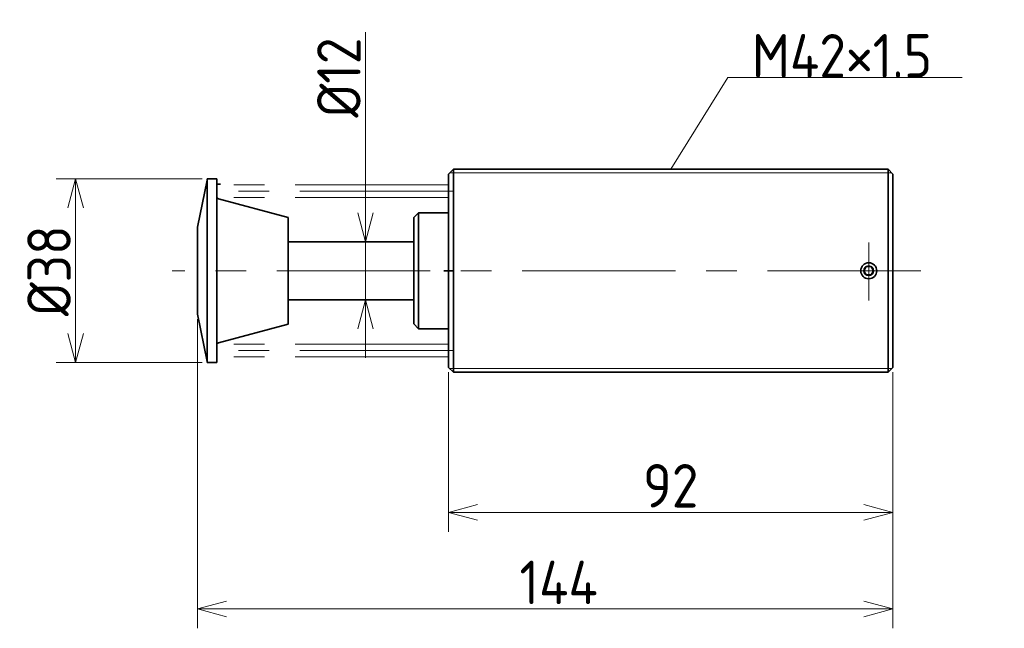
# Model space of a CAD drawing. Header units: millimetres. Extents: x 128 to 332, y 126 to 252.
import ezdxf

# ---------------------------------------------------------------- set-up
doc = ezdxf.new("R2010")
doc.units = ezdxf.units.MM
doc.header["$PDMODE"] = 3
doc.header["$PDSIZE"] = 2
doc.linetypes.add('CENTER', pattern=[50.8, 31.75, -6.35, 6.35, -6.35])
doc.linetypes.add('PHANTOM', pattern=[63.5, 31.75, -6.35, 6.35, -6.35, 6.35, -6.35])
doc.layers.get('0').update_dxf_attribs({"plot": 0})
doc.layers.add('図形', color=7, linetype='Continuous', lineweight=35)
doc.layers.add('寸法・文字', color=3, linetype='Continuous', lineweight=18)
doc.layers.get('0').off()
doc.styles.add('Dimension', font='isocp.shx', dxfattribs={"bigfont": 'bigfont.shx'})
doc.dimstyles.new('DXF用', dxfattribs={"dimscale": 0, "dimtxt": 4.5, "dimasz": 3, "dimexe": 2, "dimexo": 0.5, "dimgap": 0.5, "dimtad": 1, "dimdec": 3, "dimdsep": 46, "dimtxsty": 'Dimension', "dimblk": 'OPEN30', "dimcen": 2.5, "dimclrd": 3, "dimclre": 3, "dimclrt": 3, "dimazin": 2, "dimtfac": 1, "dimtdec": 3, "dimtmove": 0, "dimatfit": 3, "dimldrblk": 'OPEN30', "dimfxl": 1, "dimlwd": 18, "dimlwe": 18, "dimarcsym": 0})

# ---------------------------------------------------------------- blocks, each defined once
blk = doc.blocks.new('_Open30')
at = {"color": 0, "linetype": 'ByBlock', "lineweight": -2}
for p, q in [((-1, 0.268), (0, 0)), ((0, 0), (-1, -0.268)), ((0, 0), (-1, 0))]:
    blk.add_line(p, q, dxfattribs=at)
blk = doc.blocks.new('*D4')
at = {"layer": 'Defpoints', "color": 0}
for p in [(217.2, 180), (309.2, 180), (217.2, 150)]:
    blk.add_point(p, dxfattribs=at)
at = {"layer": '寸法・文字', "color": 3, "lineweight": 18}
for p, q in [((217.2, 179), (217.2, 146)), ((309.2, 179), (309.2, 146)), ((303.2, 150), (223.2, 150))]:
    blk.add_line(p, q, dxfattribs=at)
at = {"layer": '寸法・文字', "color": 3, "lineweight": 18, "xscale": 6, "yscale": 6, "zscale": 6, "rotation": 180}
blk.add_blockref('_Open30', (217.2, 150), dxfattribs=at)
at = {"layer": '寸法・文字', "color": 3, "lineweight": 18, "xscale": 6, "yscale": 6, "zscale": 6}
blk.add_blockref('_Open30', (309.2, 150), dxfattribs=at)
at = {"layer": '寸法・文字', "color": 3, "insert": (263.2, 155.5), "char_height": 9, "attachment_point": 5, "style": 'Dimension'}
blk.add_mtext('92', dxfattribs=at)
blk = doc.blocks.new('*D5')
at = {"layer": 'Defpoints', "color": 0}
for p in [(165.20005, 190.99999), (309.200085, 179.99999), (165.20005, 130)]:
    blk.add_point(p, dxfattribs=at)
at = {"layer": '寸法・文字', "color": 3, "lineweight": 18}
for p, q in [((165.20005, 189.99999), (165.20005, 126)), ((309.200085, 178.99999), (309.200085, 126)), ((303.200085, 130), (171.20005, 130))]:
    blk.add_line(p, q, dxfattribs=at)
at = {"layer": '寸法・文字', "color": 3, "lineweight": 18, "xscale": 6, "yscale": 6, "zscale": 6, "rotation": 180}
blk.add_blockref('_Open30', (165.20005, 130), dxfattribs=at)
at = {"layer": '寸法・文字', "color": 3, "lineweight": 18, "xscale": 6, "yscale": 6, "zscale": 6}
blk.add_blockref('_Open30', (309.200085, 130), dxfattribs=at)
at = {"layer": '寸法・文字', "color": 3, "insert": (240, 135.5), "char_height": 9, "attachment_point": 5, "style": 'Dimension'}
blk.add_mtext('144', dxfattribs=at)
blk = doc.blocks.new('*D6')
at = {"layer": 'Defpoints', "color": 0}
for p in [(167.20007, 218.99999), (140, 180.99999), (167.20005, 180.99999)]:
    blk.add_point(p, dxfattribs=at)
at = {"layer": '寸法・文字', "color": 3, "lineweight": 18}
for p, q in [((166.20007, 218.99999), (136, 218.99999)), ((140, 212.99999), (140, 186.99999)), ((166.20005, 180.99999), (136, 180.99999))]:
    blk.add_line(p, q, dxfattribs=at)
at = {"layer": '寸法・文字', "color": 3, "lineweight": 18, "xscale": 6, "yscale": 6, "zscale": 6}
for p, rotation in [((140, 218.99999), 90), ((140, 180.99999), 270)]:
    blk.add_blockref('_Open30', p, dxfattribs=dict(at, rotation=rotation))
at = {"layer": '寸法・文字', "color": 3, "insert": (134.5, 200), "char_height": 9, "attachment_point": 5, "rotation": 90, "style": 'Dimension'}
blk.add_mtext('%%c38', dxfattribs=at)
blk = doc.blocks.new('*D7')
at = {"layer": 'Defpoints', "color": 0}
for p in [(197, 206), (200, 206), (197, 194)]:
    blk.add_point(p, dxfattribs=at)
at = {"layer": '寸法・文字', "color": 3, "lineweight": 18}
for p, q in [((200, 212), (200, 249.37)), ((200, 194), (200, 206)), ((200, 188), (200, 182))]:
    blk.add_line(p, q, dxfattribs=at)
at = {"layer": '寸法・文字', "color": 3, "lineweight": 18, "xscale": 6, "yscale": 6, "zscale": 6}
for p, rotation in [((200, 206), 270), ((200, 194), 90)]:
    blk.add_blockref('_Open30', p, dxfattribs=dict(at, rotation=rotation))
at = {"layer": '寸法・文字', "color": 3, "insert": (194.5, 240), "char_height": 9, "attachment_point": 5, "rotation": 90, "style": 'Dimension'}
blk.add_mtext('%%c12', dxfattribs=at)

msp = doc.modelspace()

# ---------------------------------------------------------------- linework, layer by layer
at = {"layer": '図形'}
for p, q in [((217.20007, 219.99999), (218.20007, 220.99999)), ((308.200085, 220.99999), (218.20009, 220.99999)), ((218.20009, 178.99999), (218.20009, 220.99999)), ((309.20007, 219.99999), (308.20007, 220.99999)), ((308.200085, 178.99999), (308.200085, 220.99999)), ((167.20005, 218.74999), (165.20005, 208.99999)), ((167.20007, 180.99999), (167.20007, 218.99999)), ((169.20005, 218.99999), (167.20007, 218.99999)), ((169.20005, 180.99999), (169.20005, 218.99999)), ((217.20007, 179.99999), (217.20007, 219.99999)), ((309.200085, 179.99999), (309.200085, 219.99999)), ((170.00006, 217.89998), (169.20005, 217.89998)), ((184.00009, 211.03432), (169.57064, 214.90069)), ((184.00006, 188.96563), (184.00006, 211.03435)), ((210, 210.99999), (210, 189.00001)), ((211.00001, 211.99999), (210.00001, 210.99999)), ((217.20007, 211.99999), (210.99998, 211.99999)), ((211.00003, 187.99999), (211.00003, 211.99999)), ((165.20005, 208.99999), (165.20005, 190.99999)), ((210, 205.99999), (184.00006, 205.99999)), ((218.25386, 199.99999), (216.26042, 199.99999)), ((303.200062, 199.99999), (303.700062, 200.86602)), ((303.200062, 200.00001), (303.700062, 199.13398)), ((303.70007, 200.86602), (304.70007, 200.86602)), ((304.700066, 200.86603), (305.200066, 200.00001)), ((305.200066, 199.99999), (304.700066, 199.13396)), ((303.70007, 199.13396), (304.70007, 199.13396)), ((210, 193.99999), (184.00006, 193.99999)), ((167.20005, 181.25001), (165.20005, 190.99999)), ((184.00009, 188.9656), (169.57066, 185.09925)), ((211, 188.00002), (210, 189.00002)), ((217.20007, 187.99999), (211.00001, 187.99999)), ((169.20005, 180.99999), (167.20007, 180.99999)), ((218.20007, 178.99999), (217.20007, 179.99999)), ((309.200051, 180.00001), (308.200047, 179.00001)), ((308.200085, 178.99999), (218.20009, 178.99999))]:
    msp.add_line(p, q, dxfattribs=at)
at = {"layer": '図形', "color": 3, "lineweight": 18}
for p, q in [((308.950085, 220.24999), (217.45007, 220.24999)), ((308.950085, 179.74999), (217.45007, 179.74999))]:
    msp.add_line(p, q, dxfattribs=at)
at = {"layer": '図形', "color": 3, "linetype": 'CENTER', "lineweight": 18}
for p, q in [((218.20009, 216.49999), (169.09785, 216.49999)), ((304.200085, 205.84345), (304.200085, 193.85814)), ((315, 200), (160, 200)), ((218.20009, 183.49999), (169.09785, 183.49999))]:
    msp.add_line(p, q, dxfattribs=at)
at = {"layer": '図形', "color": 5, "linetype": 'PHANTOM', "lineweight": 18}
for p, q in [((217.20007, 217.79998), (169.20005, 217.79998)), ((217.20007, 215.2), (169.20005, 215.2)), ((217.20007, 184.79999), (169.20005, 184.79999)), ((217.20007, 182.19999), (169.20005, 182.19999))]:
    msp.add_line(p, q, dxfattribs=at)
at = {"layer": '図形'}
for radius in [1.65, 1]:
    msp.add_circle((304.20007, 199.99999), radius, dxfattribs=at)
for centre, start, end in [((169.70005, 215.38366), 180, 255.00022), ((169.70005, 184.61632), 105.00024, 180)]:
    msp.add_arc(centre, 0.5, start, end, dxfattribs=at)

# ---------------------------------------------------------------- texts
at = {"layer": '寸法・文字', "insert": (280, 240), "char_height": 9, "attachment_point": 7, "style": 'Dimension'}
msp.add_mtext('M42×1.5', dxfattribs=at)

# ---------------------------------------------------------------- dimensions: what is measured, and where the dimension line sits
at = {"layer": '寸法・文字'}
for base, p1, p2, override, picture, middle in [((200, 205.99999), (197.00003, 193.99999), (197.00003, 205.99999), {"dimscale": 2, "dimse1": 1, "dimse2": 1}, '*D7', (200, 240)), ((140, 180.99999), (167.20007, 218.99999), (167.20005, 180.99999), {"dimscale": 2}, '*D6', (140, 200))]:
    dim = msp.add_linear_dim(base=base, p1=p1, p2=p2, angle=90, text='%%c<>', dimstyle='DXF用', override=override, dxfattribs=at)
    dim.commit()
    dim.dimension.update_dxf_attribs({"geometry": picture, "text_midpoint": middle, "dimtype": 160})
for base, p1, p2, picture, middle in [((165.20005, 130), (309.200085, 179.99999), (165.20005, 190.99999), '*D5', (240, 130)), ((217.20007, 150), (309.200051, 180.00001), (217.20007, 179.99999), '*D4', (263.20006, 150))]:
    dim = msp.add_linear_dim(base=base, p1=p1, p2=p2, dimstyle='DXF用', override={"dimscale": 2}, dxfattribs=at)
    dim.commit()
    dim.dimension.update_dxf_attribs({"geometry": picture, "text_midpoint": middle, "dimtype": 160})

# ---------------------------------------------------------------- leaders
at = {"layer": '寸法・文字', "annotation_type": 0, "has_hookline": 1, "hookline_direction": 0, "text_width": 43.572792}
msp.add_leader([(263.200087, 220.99999), (275, 240), (280, 240)], dimstyle='DXF用', override={"dimscale": 2, "dimgap": 0}, dxfattribs=at)

doc.saveas('drawing.dxf')
